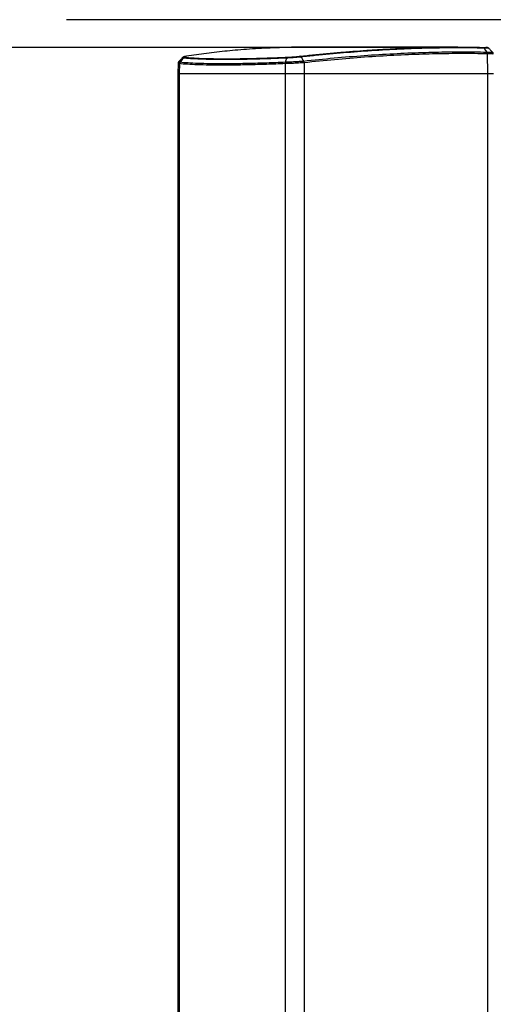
# Model space of a CAD drawing. Header units: millimetres. Extents: x 1591 to 17407, y 888 to 16227.
# Tile 10 of 78: x 3356 to 3725, y 6504 to 7271. Entities that reach past the tile are written whole.
import ezdxf

# ---------------------------------------------------------------- set-up
doc = ezdxf.new("R2010")
doc.units = ezdxf.units.MM
doc.layers.add('COMPONENT_GEOMETRY', color=7, linetype='Continuous')
doc.styles.add('SLDTEXTSTYLE1', font='TXT', dxfattribs={"width": 0.75})
doc.dimstyles.new('SLDDIMSTYLE0', dxfattribs={"dimtxt": 100, "dimasz": 6.604, "dimexe": 0, "dimexo": 0.0625, "dimgap": 25, "dimtad": 0, "dimtih": 1, "dimtoh": 1, "dimdec": 0, "dimlfac": 0.5, "dimrnd": 1e-09, "dimzin": 12, "dimdsep": 46, "dimtxsty": 'SLDTEXTSTYLE1', "dimsah": 1, "dimcen": 0.09, "dimadec": 0, "dimazin": 3, "dimtfac": 1, "dimtdec": 0, "dimtofl": 0, "dimtmove": 0, "dimatfit": 3, "dimfxl": 1, "dimfrac": 2, "dimtolj": 1, "dimtzin": 12, "dimarcsym": 0})

# ---------------------------------------------------------------- blocks, each defined once
blk = doc.blocks.new('_D_3')
at = {"layer": 'COMPONENT_GEOMETRY', "color": 7, "ltscale": 2}
for p, q in [((3713.93, 7249.5), (1732.15, 7249.5)), ((1738.5, 7249.5), (1738.5, 4229)), ((1738.5, 1049.75), (1738.5, 4070.25)), ((2628.56, 1049.75), (1732.15, 1049.75))]:
    blk.add_line(p, q, dxfattribs=at)
for points in [[(1738.5, 7249.5), (1737.49, 7242.89), (1739.52, 7242.89)], [(1738.5, 1049.75), (1739.52, 1056.35), (1737.49, 1056.35)]]:
    blk.add_solid(points, dxfattribs=at)
at = {"layer": 'COMPONENT_GEOMETRY', "color": 7, "ltscale": 2, "insert": (1590.73, 4199.15), "char_height": 100, "attachment_point": 1, "style": 'SLDTEXTSTYLE1'}
blk.add_mtext('3100', dxfattribs=at)

msp = doc.modelspace()

# ---------------------------------------------------------------- linework, layer by layer
at = {"color": 7, "linetype": 'Continuous', "lineweight": 25, "ltscale": 2}
for p, q in [((3697.03, 7249.71), (3584.03, 7249.71)), ((3719.56, 7245.81), (3719.56, 7245.81)), ((3479.29, 7237.03), (3479.15, 7229.05)), ((3480.85, 7238.11), (3480.85, 7238.11)), ((3480.85, 7238.11), (3480.85, 7238.11)), ((3562.84, 7238.11), (3562.84, 7238.11)), ((3562.84, 7238.11), (3562.86, 7238.11)), ((3576.94, 7238.88), (3576.94, 7238.88)), ((3577.36, 7237.53), (3577.35, 7237.53)), ((3577.36, 7237.53), (3577.45, 7229.05)), ((3719.94, 7244.44), (3720.13, 7229.05)), ((3719.94, 7244.44), (3719.94, 7244.44)), ((3480.35, 7236.81), (3480.23, 7229.05)), ((3480.36, 7236.81), (3480.35, 7236.81)), ((3562.71, 7236.81), (3562.66, 7229.05)), ((3562.71, 7236.81), (3562.7, 7236.81)), ((3479.15, 7229.05), (3479.15, 1481.05)), ((3479.15, 7229.05), (3480.23, 7229.05)), ((3480.23, 7229.05), (3562.66, 7229.05)), ((3562.66, 7229.05), (3577.45, 7229.05)), ((3577.45, 7229.05), (3720.13, 7229.05)), ((3720.13, 7229.05), (3724.96, 7229.05))]:
    msp.add_line(p, q, dxfattribs=at)
at = {"color": 8, "linetype": 'Continuous', "lineweight": 25, "ltscale": 2}
for p, q in [((3480.23, 7229.05), (3480.23, 1481.05)), ((3562.66, 7229.05), (3562.66, 1481.05)), ((3577.45, 7229.05), (3577.45, 1481.05)), ((3720.13, 7229.05), (3720.13, 1481.05))]:
    msp.add_line(p, q, dxfattribs=at)
at = {"color": 7, "linetype": 'Continuous', "lineweight": 25, "ltscale": 2, "flags": 128}
for points in [[(3717.46, 7248.9), (3718.66, 7247.13), (3719.56, 7245.81)], [(3483.47, 7241.17), (3482.54, 7240.08), (3481.35, 7238.69), (3480.85, 7238.11)], [(3563.72, 7241.17), (3563.62, 7240.81), (3563.03, 7238.75), (3562.84, 7238.11)]]:
    msp.add_lwpolyline(points, dxfattribs=at)
at = {"color": 8, "linetype": 'Continuous', "lineweight": 25, "ltscale": 4}
msp.add_arc((3716.95, 7191.02), 57.88, 85.88961, 89.49235, dxfattribs=at)
at = {"color": 7, "linetype": 'Continuous', "lineweight": 25, "ltscale": 4}
for centre, radius, start, end in [((3717.47, 7244.48), 2.47, 359.02746, 32.51862), ((3482.45, 7236.76), 2.1, 139.8961, 178.64638), ((3484.89, 7239.98), 1.86, 95.85465, 139.99348), ((3567.11, 7236.96), 4.4, 164.90663, 182.04588), ((3564.58, 7241.06), 0.866, 118.42343, 172.78302), ((3574.28, 7237.32), 3.09, 3.95615, 30.4455)]:
    msp.add_arc(centre, radius, start, end, dxfattribs=at)
at = {"color": 7, "linetype": 'Continuous', "lineweight": 25, "ltscale": 2}
for points, knots in [([(3584.03, 7249.69), (3583.5, 7249.69), (3576.27, 7249.78), (3562.91, 7249.47), (3544.03, 7248.73), (3526.24, 7247.49), (3509.41, 7245.83), (3496.15, 7244.15), (3488.45, 7242.96), (3485.88, 7242.56)], [0, 0, 0, 0, 0.014751, 0.199894, 0.38409, 0.568473, 0.741027, 0.913731, 1, 1, 1, 1]), ([(3574.18, 7242.56), (3577.89, 7242.96), (3585.32, 7243.75), (3596.35, 7244.82), (3607.3, 7245.78), (3618.15, 7246.64), (3629.15, 7247.42), (3640.27, 7248.09), (3651.51, 7248.66), (3662.64, 7249.11), (3673.65, 7249.44), (3684.55, 7249.64), (3695.33, 7249.72), (3705.99, 7249.69), (3712.98, 7249.56), (3716.47, 7249.5)], [0, 0, 0, 0, 0.073719, 0.147439, 0.221175, 0.29496, 0.36876, 0.447453, 0.526166, 0.604938, 0.683731, 0.762747, 0.841784, 0.920882, 1, 1, 1, 1]), ([(3717.46, 7248.9), (3710.44, 7249.01), (3696.4, 7249.22), (3674.68, 7248.9), (3652.51, 7248.13), (3630.35, 7246.89), (3608.23, 7245.23), (3589.9, 7243.55), (3578.73, 7242.36), (3575.01, 7241.96)], [0, 0, 0, 0, 0.158052, 0.316268, 0.473674, 0.631239, 0.778695, 0.92628, 1, 1, 1, 1]), ([(3576.94, 7238.88), (3584.92, 7239.71), (3600.86, 7241.36), (3624.19, 7243.24), (3647.06, 7244.67), (3668.93, 7245.59), (3689.84, 7246.03), (3706.51, 7246.05), (3716.29, 7245.87), (3719.56, 7245.81)], [0, 0, 0, 0, 0.158215, 0.31643, 0.474008, 0.631586, 0.778967, 0.926348, 1, 1, 1, 1]), ([(3719.94, 7244.44), (3716.68, 7244.5), (3706.9, 7244.68), (3690.24, 7244.66), (3669.33, 7244.22), (3647.47, 7243.31), (3624.6, 7241.88), (3601.27, 7240.01), (3585.33, 7238.36), (3577.36, 7237.53)], [0, 0, 0, 0, 0.073651, 0.22103, 0.36841, 0.525988, 0.683566, 0.841783, 1, 1, 1, 1]), ([(3716.47, 7249.5), (3716.62, 7249.49), (3717.2, 7249.48), (3717.95, 7249.46), (3718.53, 7249.44), (3718.76, 7249.43), (3718.81, 7249.43)], [0, 0, 0, 0, 0.147391, 0.595498, 0.901263, 1, 1, 1, 1]), ([(3721.1, 7248.77), (3721, 7248.86), (3720.81, 7249.04), (3720.49, 7249.2), (3720.23, 7249.29), (3720.06, 7249.33), (3719.9, 7249.36), (3719.65, 7249.39), (3719.4, 7249.41), (3718.97, 7249.42), (3718.81, 7249.43)], [0, 0, 0, 0, 0.081284, 0.158115, 0.218063, 0.268872, 0.333772, 0.460476, 0.803837, 1, 1, 1, 1]), ([(3724.15, 7245.64), (3723.64, 7246.16), (3722.63, 7247.21), (3721.61, 7248.25), (3721.1, 7248.78)], [0, 0, 0, 0, 0.499997, 1, 1, 1, 1]), ([(3724.67, 7244.31), (3724.68, 7244.36), (3724.71, 7244.64), (3724.53, 7245.1), (3724.3, 7245.5), (3724.14, 7245.65), (3724.11, 7245.67)], [0, 0, 0, 0, 0.101463, 0.564927, 0.935414, 1, 1, 1, 1]), ([(3479.96, 7238.47), (3479.85, 7238.37), (3479.59, 7238.12), (3479.32, 7237.58), (3479.33, 7237.18), (3479.33, 7237.03)], [0, 0, 0, 0, 0.303899, 0.738842, 1, 1, 1, 1]), ([(3482.7, 7241.49), (3482.22, 7240.96), (3481.25, 7239.91), (3480.27, 7238.85), (3479.79, 7238.32)], [0, 0, 0, 0, 0.500075, 1, 1, 1, 1]), ([(3480.85, 7238.11), (3480.72, 7237.92), (3480.48, 7237.57), (3480.37, 7237.09), (3480.36, 7236.86), (3480.36, 7236.81)], [0, 0, 0, 0, 0.499354, 0.896725, 1, 1, 1, 1]), ([(3480.85, 7238.11), (3482.85, 7237.93), (3486.85, 7237.56), (3494.73, 7237.18), (3503.23, 7236.97), (3512.35, 7236.9), (3522.45, 7236.95), (3534.5, 7237.16), (3548.18, 7237.54), (3557.96, 7237.92), (3562.84, 7238.11)], [0, 0, 0, 0, 0.128848, 0.258072, 0.386917, 0.488772, 0.599788, 0.733051, 0.866734, 1, 1, 1, 1]), ([(3485.65, 7242.54), (3485.51, 7242.51), (3484.74, 7242.4), (3484.03, 7242.21), (3483.3, 7241.98), (3482.9, 7241.65), (3482.76, 7241.53)], [0, 0, 0, 0, 0.122831, 0.652892, 0.877371, 1, 1, 1, 1]), ([(3563.72, 7241.17), (3563.72, 7241.17), (3559.6, 7241), (3550.78, 7240.65), (3537.85, 7240.26), (3525.18, 7240.01), (3513.6, 7239.94), (3503.31, 7240.05), (3494.39, 7240.34), (3487.91, 7240.74), (3484.62, 7241.04), (3483.47, 7241.17), (3483.47, 7241.17)], [0, 0, 0, 0, 0.000001, 0.113448, 0.247337, 0.381653, 0.515539, 0.649431, 0.783752, 0.917647, 0.999999, 1, 1, 1, 1]), ([(3485.88, 7242.56), (3485.3, 7242.46), (3484.21, 7242.26), (3483.78, 7241.99), (3484.38, 7241.88), (3484.7, 7241.82)], [0, 0, 0, 0, 0.349098, 0.645457, 1, 1, 1, 1]), ([(3484.7, 7241.82), (3485.9, 7241.7), (3489.05, 7241.39), (3495.53, 7241), (3504.33, 7240.72), (3514.52, 7240.6), (3525.99, 7240.67), (3538.55, 7240.92), (3551.32, 7241.31), (3560.13, 7241.66), (3564.17, 7241.82)], [0, 0, 0, 0, 0.082355, 0.216249, 0.35057, 0.484461, 0.618347, 0.752663, 0.886551, 1, 1, 1, 1]), ([(3562.84, 7238.11), (3562.8, 7237.92), (3562.72, 7237.57), (3562.69, 7237.09), (3562.7, 7236.86), (3562.7, 7236.81)], [0, 0, 0, 0, 0.499344, 0.896947, 1, 1, 1, 1]), ([(3577.35, 7237.53), (3577.35, 7237.53), (3576.07, 7237.44), (3573.04, 7237.24), (3567.88, 7236.98), (3564.44, 7236.86), (3562.71, 7236.81)], [0, 0, 0, 0, 0.001845, 0.3039491, 0.6519794, 1, 1, 1, 1]), ([(3562.86, 7238.11), (3564.52, 7238.17), (3567.83, 7238.29), (3572.84, 7238.58), (3575.64, 7238.79), (3576.94, 7238.88)], [0, 0, 0, 0, 0.348471, 0.697151, 1, 1, 1, 1]), ([(3575.01, 7241.96), (3575.01, 7241.96), (3574.05, 7241.86), (3571.74, 7241.65), (3567.79, 7241.36), (3565.02, 7241.22), (3563.72, 7241.17), (3563.72, 7241.17)], [0, 0, 0, 0, 0.000006, 0.297986, 0.644686, 0.99999, 1, 1, 1, 1]), ([(3564.17, 7241.82), (3565.37, 7241.88), (3567.75, 7242), (3571.32, 7242.27), (3573.27, 7242.47), (3574.18, 7242.56)], [0, 0, 0, 0, 0.35548, 0.702201, 1, 1, 1, 1]), ([(3575.01, 7241.96), (3574.95, 7242.05), (3574.83, 7242.22), (3574.62, 7242.41), (3574.4, 7242.54), (3574.25, 7242.56), (3574.18, 7242.56)], [0, 0, 0, 0, 0.2499997, 0.4999996, 0.7499997, 1, 1, 1, 1]), ([(3575.01, 7241.96), (3575.39, 7241.36), (3576.03, 7240.33), (3576.67, 7239.31), (3576.94, 7238.88)], [0, 0, 0, 0, 0.586948, 1, 1, 1, 1]), ([(3577.35, 7237.53), (3577.32, 7237.78), (3577.28, 7238.06), (3577.18, 7238.36), (3577.1, 7238.58), (3577.01, 7238.75), (3576.94, 7238.88)], [0, 0, 0, 0, 0.4990148, 0.5564186, 0.6591898, 1, 1, 1, 1]), ([(3562.7, 7236.81), (3557.8, 7236.62), (3547.97, 7236.25), (3534.23, 7235.87), (3522.14, 7235.66), (3511.99, 7235.61), (3502.83, 7235.68), (3494.29, 7235.89), (3486.38, 7236.26), (3482.36, 7236.63), (3480.36, 7236.81)], [0, 0, 0, 0, 0.133261, 0.266939, 0.400198, 0.51123, 0.613098, 0.741938, 0.871158, 1, 1, 1, 1])]:
    msp.add_open_spline(points, degree=3, knots=knots, dxfattribs=at)
for points in [[(3716.47, 7249.5), (3716.57, 7249.49), (3716.75, 7249.47), (3717.01, 7249.35), (3717.26, 7249.17), (3717.39, 7248.99), (3717.46, 7248.9)], [(3719.94, 7244.44), (3719.94, 7244.57), (3719.93, 7244.82), (3719.85, 7245.18), (3719.73, 7245.52), (3719.61, 7245.71), (3719.56, 7245.81)]]:
    msp.add_open_spline(points, degree=3, dxfattribs=at)
at = {"color": 8, "linetype": 'Continuous', "lineweight": 25, "ltscale": 2}
for points, knots in [([(3719.56, 7245.81), (3719.74, 7245.81), (3720.06, 7245.8), (3720.72, 7245.79), (3721.49, 7245.77), (3722.27, 7245.76), (3722.79, 7245.74), (3723.23, 7245.73), (3723.63, 7245.71), (3723.95, 7245.69), (3724.07, 7245.68), (3724.13, 7245.67), (3724.12, 7245.67), (3724.11, 7245.67)], [0, 0, 0, 0, 0.064242, 0.116755, 0.247971, 0.381286, 0.492166, 0.54466, 0.675828, 0.809094, 0.919932, 0.972404, 1, 1, 1, 1]), ([(3480.35, 7236.81), (3479.83, 7236.85), (3479.16, 7236.91), (3479.4, 7237), (3479.45, 7237.02)], [0, 0, 0, 0, 0.783815, 1, 1, 1, 1]), ([(3480.04, 7238.38), (3479.95, 7238.35), (3479.66, 7238.23), (3480.36, 7238.16), (3480.85, 7238.11)], [0, 0, 0, 0, 0.309393, 1, 1, 1, 1]), ([(3483.47, 7241.17), (3483.47, 7241.17), (3482.97, 7241.22), (3482.43, 7241.3), (3482.74, 7241.43), (3482.81, 7241.46)], [0, 0, 0, 0, 0.000026, 0.782266, 1, 1, 1, 1]), ([(3724.68, 7244.31), (3724.68, 7244.31), (3724.67, 7244.32), (3724.54, 7244.33), (3724.29, 7244.34), (3723.89, 7244.36), (3723.45, 7244.37), (3722.89, 7244.39), (3722.23, 7244.4), (3721.39, 7244.42), (3720.64, 7244.43), (3720.13, 7244.44), (3719.94, 7244.44)], [0, 0, 0, 0, 0.089535, 0.167503, 0.298591, 0.405147, 0.512767, 0.590746, 0.721853, 0.828424, 0.93606, 1, 1, 1, 1])]:
    msp.add_open_spline(points, degree=3, knots=knots, dxfattribs=at)
at = {"layer": 'COMPONENT_GEOMETRY', "color": 7, "ltscale": 2}
msp.add_line((6218.06, 7271.05), (3392.53, 7271.05), dxfattribs=at)

# ---------------------------------------------------------------- dimensions: what is measured, and where the dimension line sits
dim = msp.add_linear_dim(base=(1738.5, 1049.75), p1=(3716.47, 7249.5), p2=(2631.1, 1049.75), angle=90, dimstyle='SLDDIMSTYLE0', dxfattribs=at)
dim.commit()
dim.dimension.update_dxf_attribs({"geometry": '_D_3', "text_midpoint": (1738.5, 4149.62), "dimtype": 160})

doc.saveas('drawing.dxf')
